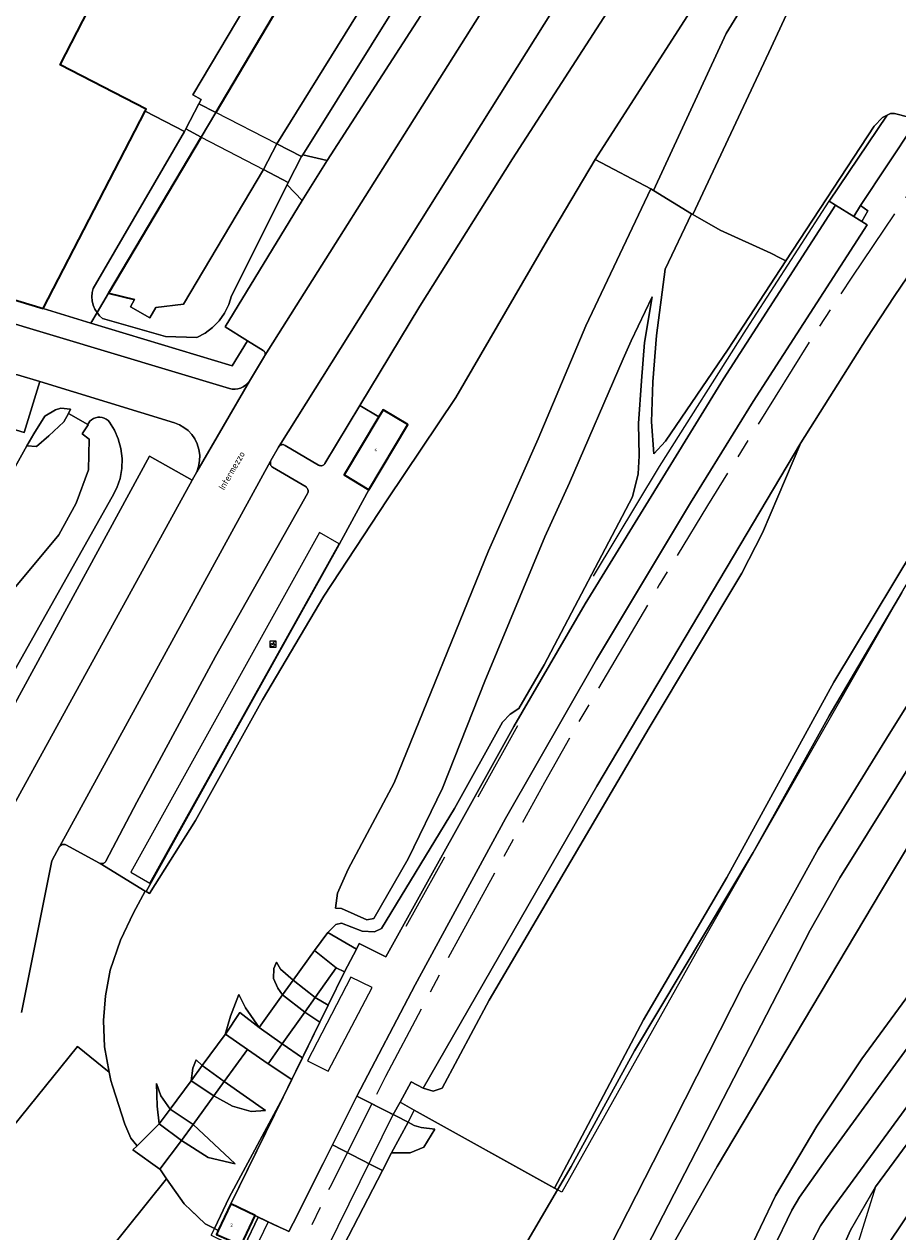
# Model space of a CAD drawing. Header units: metres. Extents: x 110065 to 112666, y 425872 to 427362.
# Tile 18 of 104: x 110553 to 110644, y 426918 to 427043. Entities that reach past the tile are written whole.
import ezdxf

# ---------------------------------------------------------------- set-up
doc = ezdxf.new("R2010")
doc.units = ezdxf.units.M
doc.linetypes.add('AM-AS', pattern=[16, 10, -2, 2, -2])
for name, color, linetype, lineweight in [('B-WE-AM-AS_SPOOR-G', 10, 'AM-AS', 18), ('B-WE-GK-BESCHOEIING-G', 130, 'GK-BESCHOEIING', 35), ('B-WE-GR-BEPLANTING_CULTUUR_BOSPLANTSOEN-GV', 90, 'GR-PLANTSOEN', 18), ('B-WE-GR-BEPLANTING_CULTUUR_VASTE PLANTENVAK-GV', 90, 'Continuous', 18), ('B-WE-GR-GRAS-GV', 60, 'Continuous', 13), ('B-WE-GR-GROENVOORZIENING-GV', 80, 'Continuous', 18), ('B-WE-IE-TERREINAFSCHEIDING_KUNSTMATIG_HEKWERK-G', 20, 'IE-TERREINAFSCHEIDING-KUNSTMATIG', 18), ('B-WE-IE-TERREINAFSCHEIDING_KUNSTMATIG_MUUR-G', 90, 'IE-TERREINAFSCHEIDING-KUNSTMATIG-DICHT', 18), ('B-WE-IE-TERREINAFSCHEIDING_KUNSTMATIG_MUUR-GV', 90, 'IE-TERREINAFSCHEIDING-KUNSTMATIG-DICHT', 18), ('B-WE-KW-CONSTRUCTIELIJN-GV', 7, 'Continuous', 18), ('B-WE-KW-KUNSTWERK-GV', 170, 'Continuous', 18), ('B-WE-KW-KUNSTWERK_GELUIDSWERING-G', 170, 'Continuous', 18), ('B-WE-OG-BEBOUWING-GV', 7, 'Continuous', 35), ('B-WE-OG-BEBOUWING-T18', 10, 'Continuous', 18), ('B-WE-OG-BEBOUWING_FIETSENSTALLING-S', 7, 'Continuous', 25), ('B-WE-OG-BEBOUWING_OVERIG-GV', 7, 'Continuous', 18), ('B-WE-OG-BEBOUWING_STRAATNAAM-T35', 50, 'Continuous', 35), ('B-WE-OG-TERREIN_ERF-GV', 7, 'Continuous', 18), ('B-WE-OG-WATER-GV', 130, 'Continuous', 18), ('B-WE-VH-ONVERHARD-GV', 252, 'Continuous', 18), ('B-WE-VH-VERHARDING_ASFALT-GV', 252, 'Continuous', 18), ('B-WE-VH-VERHARDING_BETONSTRAATSTEEN-GV', 252, 'Continuous', 18), ('B-WE-VH-VERHARDING_GESLOTEN-GV', 7, 'Continuous', 18), ('B-WE-VH-VERHARDING_HALFVERHARDING-GV', 252, 'Continuous', 18), ('B-WE-VH-VERHARDING_OPEN-GV', 252, 'Continuous', 18), ('B-WE-VH-VERHARDING_STRAATBAKSTEEN-GV', 252, 'Continuous', 18), ('B-WE-VH-VERHARDING_TEGEL-GV', 252, 'Continuous', 18)]:
    doc.layers.add(name, color=color, linetype=linetype, lineweight=lineweight)
doc.styles.add('NLCS-ISO-M200-T18', font='NLCS-ISO.ttf')
doc.styles.add('NLCS-ISO-M200-T35', font='NLCS-ISO.ttf')
doc.linetypes.add('GK-BESCHOEIING', pattern='A,30,-5,[1,NLCS.SHX,S=1,R=0,X=0,Y=0],-5', length=40)
doc.linetypes.add('GR-PLANTSOEN', pattern='A,0,[179,NLCS.SHX,S=2,R=0,X=0,Y=0],-4', length=4)
doc.linetypes.add('IE-TERREINAFSCHEIDING-KUNSTMATIG', pattern='A,4,[82,NLCS.SHX,S=0.75,R=90,X=0,Y=0],4,-2', length=10)
doc.linetypes.add('IE-TERREINAFSCHEIDING-KUNSTMATIG-DICHT', pattern='A,8,-1,[82,NLCS.SHX,S=0.75,R=90,X=0,Y=0],-1', length=10)

# ---------------------------------------------------------------- blocks, each defined once
blk = doc.blocks.new('BGT-FIETSENKLUIS-SO')
at = {"color": 0, "linetype": 'ByBlock', "lineweight": 18}
blk.add_lwpolyline([(1.7, 1.55), (-1.7, 1.55), (-1.7, -1.55), (1.7, -1.55)], close=True, dxfattribs=at)
for points in [[(-0.3, -0.45), (0.6, 1.35), (1.5, 1.35)], [(1.05, -0.45), (0.21, 0.58)], [(1.05, -0.45), (1.5, -0.45)]]:
    blk.add_lwpolyline(points, dxfattribs=at)
blk.add_circle((-0.3, -0.45), 0.9, dxfattribs=at)

msp = doc.modelspace()

# ---------------------------------------------------------------- linework, layer by layer
at = {"layer": 'B-WE-AM-AS_SPOOR-G', "flags": 128}
for points in [[(110652.267, 427036.526), (110650.226, 427033.651), (110638.778, 427016.766), (110635.038, 427011.087), (110623.809, 426993.094), (110618.821, 426984.87), (110610.064, 426969.963), (110606.913, 426964.392), (110598.12, 426948.421), (110590.419, 426933.893), (110589.007, 426931.08)], [(110589.007, 426931.08), (110584.653, 426922.402), (110575.974, 426904.351), (110571.072, 426893.615), (110564.948, 426879.72), (110560.007, 426868.087), (110559.898, 426867.816)]]:
    msp.add_lwpolyline(points, dxfattribs=at)
at = {"layer": 'B-WE-GK-BESCHOEIING-G', "flags": 128}
for points in [[(110575.967, 427079.924), (110584.515, 427053.559), (110572.814, 427033.828)], [(110571.304, 427031.282), (110561.708, 427015.102), (110564.398, 427014.447)]]:
    msp.add_lwpolyline(points, dxfattribs=at)
at = {"layer": 'B-WE-GR-BEPLANTING_CULTUUR_BOSPLANTSOEN-GV', "flags": 128}
msp.add_lwpolyline([(110711.21, 427000.76), (110709.845, 427001.712), (110697.441, 426984.605), (110696.368, 426983.38), (110695.131, 426982.321), (110693.755, 426981.448), (110692.27, 426980.781), (110690.704, 426980.332), (110689.771, 426980.356), (110687.975, 426980.206), (110686.218, 426979.802), (110684.537, 426979.152), (110682.965, 426978.268), (110681.536, 426977.17), (110641.237, 426922.453), (110638.639, 426917.98), (110636.557, 426913.244), (110635.019, 426908.304), (110634.044, 426903.224), (110633.644, 426898.066), (110633.912, 426892.482), (110634.899, 426886.98), (110636.588, 426881.651), (110638.95, 426876.585), (110641.946, 426871.866), (110643.812, 426869.309), (110643.902, 426869.382), (110645.514, 426870.966), (110642.55, 426875.212), (110640.199, 426880.471), (110638.04, 426888.142), (110637.216, 426896.329), (110637.048, 426898.083), (110636.788, 426904.384), (110638.048, 426908.513), (110638.776, 426910.891), (110639.632, 426912.15), (110641.427, 426914.823), (110645.249, 426920.532), (110646.783, 426922.808), (110650.067, 426926.126), (110650.941, 426926.995), (110651.275, 426927.315), (110653.67, 426929.545), (110656.582, 426932.269), (110658.262, 426933.872), (110660.283, 426936.12), (110662.176, 426938.234), (110664.72, 426941.111), (110669.549, 426946.6), (110672.949, 426950.509), (110680.849, 426959.67), (110685.217, 426964.741), (110693.737, 426974.202), (110699.695, 426980.811), (110700.322, 426981.511), (110702.409, 426983.859), (110709.757, 426992.202), (110714.767, 426997.906), (110713.762, 426998.727), (110711.21, 427000.76), (110711.21, 427000.76)], close=True, dxfattribs=at)
at = {"layer": 'B-WE-GR-BEPLANTING_CULTUUR_VASTE PLANTENVAK-GV', "flags": 128}
msp.add_lwpolyline([(110554.571, 427005.943), (110552.262, 427006.649), (110551.894, 427006.617), (110551.692, 427006.31), (110550.317, 427001.453), (110552.952, 427000.653), (110554.571, 427005.943), (110554.571, 427005.943)], close=True, dxfattribs=at)
at = {"layer": 'B-WE-GR-GRAS-GV', "flags": 128}
for points in [[(110603.814, 427068.868), (110576.777, 427081.779), (110575.792, 427080.999), (110575.829, 427080.775), (110600.265, 427069.059), (110600.976, 427067.935), (110600.238, 427064.527), (110579.165, 427030.568), (110581.73, 427029.252), (110581.857, 427029.455), (110603.058, 427063.42), (110603.814, 427068.868), (110603.814, 427068.868)], [(110618.222, 427025.742), (110625.757, 427042.004), (110629.919, 427048.804), (110632.188, 427057.992), (110630.206, 427056.292), (110625.246, 427049.432), (110623.852, 427047.167), (110612.176, 427028.952), (110617.93, 427025.922), (110618.222, 427025.742), (110618.222, 427025.742)], [(110649.207, 427038.596), (110648.96, 427038.763), (110646.875, 427035.612), (110645.805, 427033.994), (110645.335, 427033.094), (110645.307, 427033.106), (110644.682, 427033.36), (110643.202, 427033.709), (110642.812, 427033.733), (110642.456, 427033.557), (110636.44, 427024.635), (110637.084, 427024.234), (110638.978, 427023.055), (110639.672, 427024.191), (110645.27, 427032.634), (110645.528, 427033.016), (110645.871, 427033.525), (110646.06, 427033.805), (110647.274, 427035.604), (110648.111, 427036.844), (110649.267, 427038.556), (110649.207, 427038.596), (110649.207, 427038.596)], [(110617.93, 427025.922), (110611.198, 427011.722), (110606.241, 426999.99), (110601.093, 426988.379), (110591.319, 426964.359), (110586.546, 426955.398), (110585.459, 426952.921), (110585.235, 426951.336), (110585.846, 426951.3), (110588.493, 426950.137), (110589.202, 426950.271), (110592.761, 426956.457), (110596.344, 426963.78), (110600.718, 426974.889), (110606.959, 426989.831), (110609.507, 426995.426), (110615.087, 427008.279), (110615.902, 427010.157), (110618.081, 427014.732), (110617.299, 427009.982), (110616.957, 427006.016), (110616.675, 427001.587), (110616.719, 426998.234), (110616.631, 426996.356), (110616.055, 426994.003), (110606.866, 426976.584), (110604.235, 426972.052), (110603.369, 426971.468), (110602.575, 426970.616), (110597.583, 426961.667), (110590.021, 426949.234), (110589.28, 426948.905), (110588.014, 426948.979), (110585.849, 426949.785), (110585.273, 426949.666), (110584.444, 426948.814), (110587.41, 426947.108), (110587.685, 426947.683), (110590.473, 426946.315), (110603.719, 426970.175), (110611.121, 426982.88), (110625.475, 427006.216), (110637.084, 427024.234), (110636.44, 427024.635), (110642.456, 427033.557), (110641.953, 427033.309), (110641.105, 427032.393), (110631.952, 427018.453), (110625.945, 427009.305), (110619.473, 426999.764), (110618.257, 426998.434), (110618.013, 427001.755), (110618.147, 427005.908), (110618.538, 427010.703), (110619.437, 427017.58), (110622.169, 427023.317), (110618.222, 427025.742), (110617.93, 427025.922), (110617.93, 427025.922)], [(110612.176, 427028.952), (110607.209, 427020.628), (110597.71, 427004.279), (110590.584, 426993.66), (110584.022, 426983.708), (110577.676, 426972.955), (110570.724, 426960.442), (110565.965, 426952.859), (110565.608, 426953.065), (110565.505, 426953.124), (110564.3, 426950.873), (110562.929, 426948.041), (110561.871, 426944.928), (110561.386, 426942.262), (110561.17, 426939.691), (110561.295, 426936.968), (110561.769, 426934.347), (110561.924, 426933.493), (110562.098, 426932.941), (110563.388, 426928.962), (110564.004, 426927.524), (110564.62, 426926.748), (110564.654, 426926.706), (110566.968, 426928.991), (110566.742, 426930.839), (110566.681, 426933.164), (110567.111, 426931.913), (110568.079, 426930.498), (110570.258, 426933.453), (110570.445, 426934.762), (110570.803, 426935.639), (110571.424, 426935.033), (110573.795, 426938.248), (110574.344, 426940.143), (110575.199, 426942.392), (110575.906, 426941.015), (110577.32, 426938.983), (110579.744, 426942.351), (110579.249, 426943.055), (110578.801, 426944.05), (110578.834, 426945.096), (110579.136, 426945.765), (110579.546, 426945.03), (110580.852, 426943.892), (110583.066, 426946.968), (110584.444, 426948.814), (110585.273, 426949.666), (110585.849, 426949.785), (110588.014, 426948.979), (110589.28, 426948.905), (110590.021, 426949.234), (110597.583, 426961.667), (110602.575, 426970.616), (110603.369, 426971.468), (110604.235, 426972.052), (110606.866, 426976.584), (110616.055, 426994.003), (110616.631, 426996.356), (110616.719, 426998.234), (110616.675, 427001.587), (110616.957, 427006.016), (110617.299, 427009.982), (110618.081, 427014.732), (110615.902, 427010.157), (110615.087, 427008.279), (110609.507, 426995.426), (110606.959, 426989.831), (110600.718, 426974.889), (110596.344, 426963.78), (110592.761, 426956.457), (110589.202, 426950.271), (110588.493, 426950.137), (110585.846, 426951.3), (110585.235, 426951.336), (110585.459, 426952.921), (110586.546, 426955.398), (110591.319, 426964.359), (110601.093, 426988.379), (110606.241, 426999.99), (110611.198, 427011.722), (110617.93, 427025.922), (110612.176, 427028.952), (110612.176, 427028.952)], [(110580.345, 427026.566), (110577.769, 427027.91), (110569.483, 427013.948), (110566.605, 427013.618), (110565.988, 427012.532), (110563.963, 427013.671), (110564.398, 427014.447), (110561.708, 427015.102), (110560.508, 427013.079), (110560.771, 427012.751), (110561.077, 427012.464), (110567.594, 427010.593), (110570.848, 427010.51), (110571.712, 427010.96), (110572.494, 427011.541), (110573.174, 427012.238), (110573.736, 427013.034), (110574.166, 427013.908), (110574.452, 427014.839), (110580.231, 427026.338), (110580.345, 427026.566), (110580.345, 427026.566)], [(110581.778, 427024.701), (110580.231, 427026.338), (110574.452, 427014.839), (110574.166, 427013.908), (110573.736, 427013.034), (110573.174, 427012.238), (110572.494, 427011.541), (110571.712, 427010.96), (110570.848, 427010.51), (110567.594, 427010.593), (110561.077, 427012.464), (110560.771, 427012.751), (110560.508, 427013.079), (110559.871, 427012.004), (110574.534, 427007.562), (110576.112, 427010.156), (110573.785, 427011.594), (110581.778, 427024.701), (110581.778, 427024.701)], [(110622.169, 427023.317), (110619.437, 427017.58), (110618.538, 427010.703), (110618.147, 427005.908), (110618.013, 427001.755), (110618.257, 426998.434), (110619.473, 426999.764), (110625.945, 427009.305), (110631.952, 427018.453), (110631.398, 427018.732), (110630.388, 427019.242), (110625.134, 427021.631), (110622.29, 427023.248), (110622.169, 427023.317), (110622.169, 427023.317)], [(110607.949, 426922.329), (110608.251, 426922.161), (110609.667, 426924.585), (110616.238, 426936.573), (110628.545, 426957.115), (110636.45, 426971.303), (110643.97, 426984.074), (110646.883, 426989.021), (110653.14, 427000.873), (110653.58, 427002.678), (110654.323, 427005.731), (110656.485, 427010.116), (110661.63, 427017.058), (110661.293, 427017.417), (110658.742, 427014.504), (110656.005, 427011.077), (110654.179, 427006.086), (110647.327, 426992.062), (110636.924, 426974.793), (110625.831, 426954.518), (110617.169, 426939.766), (110607.949, 426922.329), (110607.949, 426922.329)], [(110553.22, 426999.266), (110554.243, 426999.193), (110555.493, 427000.305), (110557.074, 427001.756), (110557.552, 427002.615), (110557.771, 427003.08), (110556.77, 427003.167), (110556.2, 427003.012), (110555.1, 427002.358), (110553.969, 427000.524), (110553.22, 426999.266), (110553.22, 426999.266)], [(110633.502, 426999.571), (110612.33, 426964.007), (110594.316, 426932.704), (110595.358, 426932.387), (110596.295, 426932.682), (110601.188, 426941.812), (110617.756, 426970.032), (110627.391, 426986.089), (110629.518, 426990.256), (110633.502, 426999.571), (110633.502, 426999.571)], [(110580.852, 426943.892), (110579.546, 426945.03), (110579.136, 426945.765), (110578.834, 426945.096), (110578.801, 426944.05), (110579.249, 426943.055), (110579.744, 426942.351), (110580.852, 426943.892), (110580.852, 426943.892)], [(110584.477, 426941.292), (110586.169, 426944.744), (110585.304, 426945.173), (110583.131, 426942.103), (110584.477, 426941.292), (110584.477, 426941.292)], [(110573.795, 426938.248), (110573.828, 426938.297), (110575.33, 426940.523), (110577.32, 426938.983), (110575.906, 426941.015), (110575.199, 426942.392), (110574.344, 426940.143), (110573.795, 426938.248), (110573.795, 426938.248)], [(110584.477, 426941.292), (110583.131, 426942.103), (110582.045, 426940.568), (110583.616, 426939.535), (110584.477, 426941.292), (110584.477, 426941.292)], [(110583.616, 426939.535), (110582.045, 426940.568), (110579.725, 426937.291), (110581.805, 426935.84), (110583.616, 426939.535), (110583.616, 426939.535)], [(110572.703, 426918.129), (110574.197, 426921.343), (110579.813, 426931.776), (110580.695, 426933.575), (110578.251, 426935.208), (110576.104, 426936.691), (110573.7, 426933.385), (110577.991, 426930.374), (110576.497, 426930.286), (110574.559, 426930.838), (110572.614, 426931.89), (110570.463, 426928.932), (110574.833, 426924.852), (110572.048, 426925.519), (110569.26, 426927.281), (110567.013, 426924.304), (110567.073, 426924.22), (110567.72, 426923.303), (110569.561, 426920.695), (110571.718, 426918.641), (110572.68, 426918.141), (110572.703, 426918.129), (110572.703, 426918.129)], [(110578.251, 426935.208), (110580.695, 426933.575), (110581.805, 426935.84), (110579.725, 426937.291), (110578.251, 426935.208), (110578.251, 426935.208)], [(110571.424, 426935.033), (110570.803, 426935.639), (110570.445, 426934.762), (110570.258, 426933.453), (110571.424, 426935.033), (110571.424, 426935.033)], [(110566.968, 426928.991), (110568.079, 426930.498), (110567.111, 426931.913), (110566.681, 426933.164), (110566.742, 426930.839), (110566.968, 426928.991), (110566.968, 426928.991)], [(110572.614, 426931.89), (110574.559, 426930.838), (110576.497, 426930.286), (110577.991, 426930.374), (110573.7, 426933.385), (110572.614, 426931.89), (110572.614, 426931.89)], [(110569.26, 426927.281), (110572.048, 426925.519), (110574.833, 426924.852), (110570.463, 426928.932), (110569.26, 426927.281), (110569.26, 426927.281)], [(110591.047, 426925.983), (110592.971, 426925.987), (110594.408, 426926.582), (110595.546, 426928.442), (110594.116, 426928.622), (110593.402, 426928.826), (110592.774, 426929.176), (110591.047, 426925.983), (110591.047, 426925.983)]]:
    msp.add_lwpolyline(points, close=True, dxfattribs=at)
for points in [[(110603.058, 427063.42), (110581.857, 427029.455), (110584.387, 427028.864), (110610.157, 427068.804)], [(110645.942, 427052.447), (110638.683, 427056.935), (110633.37, 427046.933), (110630.19, 427040.059), (110622.29, 427023.248), (110625.134, 427021.631), (110630.388, 427019.242), (110631.398, 427018.732), (110631.952, 427018.453), (110641.105, 427032.393), (110641.953, 427033.309), (110642.456, 427033.557), (110642.812, 427033.733), (110643.202, 427033.709), (110644.682, 427033.36)], [(110615.982, 427048.202), (110603.605, 427029.021), (110593.992, 427013.763), (110587.76, 427003.472), (110589.737, 427002.275), (110590.169, 427003.001), (110592.729, 427001.475), (110588.71, 426994.729), (110585.404, 426988.679), (110573.785, 426967.831), (110565.608, 426953.065), (110565.965, 426952.859), (110570.724, 426960.442), (110577.676, 426972.955), (110584.022, 426983.708), (110590.584, 426993.66), (110597.71, 427004.279), (110607.209, 427020.628), (110612.176, 427028.952), (110623.852, 427047.167)], [(110650.156, 427025.042), (110643.185, 427014.761), (110640.341, 427010.431), (110633.502, 426999.571), (110629.518, 426990.256), (110627.391, 426986.089), (110617.756, 426970.032), (110601.188, 426941.812), (110596.295, 426932.682), (110595.358, 426932.387), (110594.316, 426932.704), (110593.083, 426933.356), (110593.083, 426933.356), (110593.083, 426933.356), (110591.93, 426931.24), (110593.403, 426930.42), (110607.949, 426922.329), (110617.169, 426939.766), (110625.831, 426954.518), (110636.924, 426974.793), (110647.327, 426992.062)], [(110536.385, 426948.43), (110562.069, 426993.991), (110562.552, 426994.913), (110562.891, 426995.898), (110563.079, 426996.922), (110563.112, 426997.962), (110562.989, 426998.996), (110562.712, 427000), (110562.322, 427000.888), (110561.811, 427001.713), (110561.653, 427001.884), (110561.468, 427002.026), (110561.261, 427002.135), (110561.039, 427002.207), (110560.808, 427002.24), (110560.575, 427002.233), (110560.346, 427002.187), (110560.129, 427002.103), (110559.929, 427001.983), (110559.752, 427001.831), (110559.557, 427001.485), (110559.557, 427001.485), (110559.557, 427001.485), (110559.598, 427001.462), (110558.969, 427000.512), (110559.7, 426999.975), (110559.629, 426996.8), (110558.329, 426993.319), (110556.549, 426990.044), (110551.757, 426984.275)], [(110611.131, 426911.211), (110619.074, 426926.78), (110627.542, 426943.483), (110635.309, 426957.462), (110642.661, 426969.401), (110657.518, 426993.138)], [(110661.011, 426992.072), (110637.548, 426954.495), (110634.47, 426949.086), (110614.155, 426909.687)], [(110643.97, 426984.074), (110636.45, 426971.303), (110628.545, 426957.115), (110616.238, 426936.573), (110609.667, 426924.585), (110608.251, 426922.161), (110604.944, 426916.496)], [(110636.557, 426913.244), (110638.639, 426917.98), (110641.237, 426922.453), (110681.536, 426977.17)], [(110677.091, 426975.26), (110636.855, 426920.313), (110636.501, 426919.851), (110635.549, 426918.428), (110634.742, 426916.918)], [(110618.383, 426913.261), (110624.815, 426924.581), (110641.847, 426953.182), (110648.219, 426963.785)], [(110656.277, 426958.149), (110639.827, 426935.749), (110635.146, 426928.758), (110630.859, 426921.519), (110627.742, 426915.04)], [(110630.59, 426915.957), (110632.557, 426920.034), (110633.367, 426921.376), (110636.254, 426925.513), (110658.748, 426956.326)], [(110604.944, 426916.496), (110608.251, 426922.161), (110607.949, 426922.329), (110593.403, 426930.42), (110592.774, 426929.176), (110593.402, 426928.826), (110594.116, 426928.622), (110595.546, 426928.442), (110594.408, 426926.582), (110592.971, 426925.987), (110591.047, 426925.983), (110590.112, 426924.172), (110590.112, 426924.172), (110590.112, 426924.172), (110585.067, 426914.406)], [(110645.249, 426920.532), (110641.427, 426914.823), (110639.632, 426912.15), (110638.776, 426910.891), (110638.048, 426908.513), (110636.788, 426904.384), (110638.864, 426903.474), (110639.885, 426907.467), (110641.215, 426910.568), (110643.126, 426913.735), (110644.309, 426915.91)]]:
    msp.add_lwpolyline(points, dxfattribs=at)
at = {"layer": 'B-WE-GR-GROENVOORZIENING-GV', "flags": 128}
for points in [[(110571.076, 427034.72), (110572.814, 427033.828), (110584.515, 427053.559), (110575.967, 427079.924), (110575.829, 427080.775), (110575.792, 427080.999), (110574.571, 427084.506), (110571.273, 427085.869), (110571.183, 427085.906), (110581.325, 427053.964), (110570.449, 427035.66), (110571.293, 427035.17), (110571.076, 427034.72), (110571.076, 427034.72)], [(110571.304, 427031.282), (110569.704, 427032.117), (110569.587, 427031.865), (110560.098, 427015.591), (110560.008, 427015.162), (110559.982, 427014.725), (110560.02, 427014.289), (110560.122, 427013.863), (110560.286, 427013.457), (110560.508, 427013.079), (110561.708, 427015.102), (110571.304, 427031.282), (110571.304, 427031.282)]]:
    msp.add_lwpolyline(points, close=True, dxfattribs=at)
for points in [[(110546.41, 426962.388), (110565.963, 426998.201), (110570.359, 426995.716), (110570.849, 426996.577), (110571.042, 426997.137), (110571.145, 426997.721), (110571.155, 426998.314), (110571.072, 426998.901), (110570.898, 426999.468), (110570.637, 427000), (110570.324, 427000.45), (110569.95, 427000.849), (110569.521, 427001.19), (110569.047, 427001.465), (110568.539, 427001.669), (110554.571, 427005.943), (110552.952, 427000.653), (110550.317, 427001.453)], [(110536.267, 426968.824), (110553.22, 426999.266), (110553.969, 427000.524), (110555.1, 427002.358), (110556.2, 427003.012), (110556.77, 427003.167), (110557.771, 427003.08), (110557.552, 427002.615), (110559.557, 427001.485), (110559.557, 427001.485), (110559.557, 427001.485), (110559.752, 427001.831), (110559.929, 427001.983), (110560.129, 427002.103), (110560.346, 427002.187), (110560.575, 427002.233), (110560.808, 427002.24), (110561.039, 427002.207), (110561.261, 427002.135), (110561.468, 427002.026), (110561.653, 427001.884), (110561.811, 427001.713), (110562.322, 427000.888), (110562.712, 427000), (110562.989, 426998.996), (110563.112, 426997.962), (110563.079, 426996.922), (110562.891, 426995.898), (110562.552, 426994.913), (110562.069, 426993.991), (110536.385, 426948.43)]]:
    msp.add_lwpolyline(points, dxfattribs=at)
at = {"layer": 'B-WE-IE-TERREINAFSCHEIDING_KUNSTMATIG_HEKWERK-G', "flags": 128}
for points in [[(110636.44, 427024.635), (110642.456, 427033.557)], [(110652.467, 427032.571), (110665.517, 427022.242), (110662.503, 427016.499), (110623.372, 426948.036), (110608.707, 426921.907), (110593.403, 426930.42)], [(110604.117, 426970.239), (110599.984, 426962.861)], [(110596.553, 426956.645), (110592.541, 426949.457)], [(110593.403, 426930.42), (110591.93, 426931.24)]]:
    msp.add_lwpolyline(points, dxfattribs=at)
at = {"layer": 'B-WE-IE-TERREINAFSCHEIDING_KUNSTMATIG_MUUR-G', "flags": 128}
for points in [[(110611.995, 426985.748), (110618.834, 426997.127), (110627.86, 427011.378), (110636.44, 427024.635)], [(110564.654, 426926.706), (110564.004, 426927.524), (110563.388, 426928.962), (110562.098, 426932.941), (110561.924, 426933.493), (110561.295, 426936.968), (110561.17, 426939.691), (110561.386, 426942.262), (110561.871, 426944.928), (110562.929, 426948.041), (110564.3, 426950.873), (110565.505, 426953.124), (110565.67, 426953.029), (110565.965, 426952.859)], [(110574.38, 426920.69), (110586.169, 426944.744)], [(110591.93, 426931.24), (110593.083, 426933.356)], [(110593.403, 426930.42), (110592.774, 426929.176), (110591.23, 426929.956), (110591.93, 426931.24)], [(110570.158, 426920.126), (110571.718, 426918.641)], [(110578.262, 426918.84), (110576.922, 426919.478)]]:
    msp.add_lwpolyline(points, dxfattribs=at)
at = {"layer": 'B-WE-IE-TERREINAFSCHEIDING_KUNSTMATIG_MUUR-GV', "flags": 128}
msp.add_lwpolyline([(110577.221, 426919.335), (110576.922, 426919.478), (110575.465, 426916.421), (110572.881, 426917.536), (110573.072, 426917.938), (110572.703, 426918.129), (110572.68, 426918.141), (110572.342, 426917.443), (110575.588, 426915.866), (110575.814, 426916.347), (110577.221, 426919.335), (110577.221, 426919.335)], close=True, dxfattribs=at)
at = {"layer": 'B-WE-KW-CONSTRUCTIELIJN-GV', "flags": 128}
msp.add_lwpolyline([(110574.38, 426920.69), (110576.922, 426919.478), (110577.221, 426919.335), (110578.751, 426918.607), (110580.111, 426917.96), (110580.409, 426917.818), (110581.283, 426919.56), (110584.918, 426926.802), (110587.458, 426931.863), (110593.5, 426943.389), (110602.853, 426960.628), (110612.29, 426977.129), (110622.057, 426993.359), (110628.565, 427003.865), (110640.393, 427022.173), (110639.821, 427022.529), (110638.978, 427023.055), (110637.084, 427024.234), (110625.475, 427006.216), (110611.121, 426982.88), (110603.719, 426970.175), (110590.473, 426946.315), (110587.685, 426947.683), (110587.41, 426947.108), (110586.169, 426944.744), (110584.477, 426941.292), (110583.616, 426939.535), (110581.805, 426935.84), (110580.695, 426933.575), (110579.813, 426931.776), (110574.38, 426920.69), (110574.38, 426920.69)], close=True, dxfattribs=at)
at = {"layer": 'B-WE-KW-KUNSTWERK-GV', "flags": 128}
for points in [[(110577.769, 427027.91), (110580.345, 427026.566), (110581.73, 427029.252), (110579.165, 427030.568), (110572.814, 427033.828), (110571.076, 427034.72), (110569.704, 427032.117), (110571.304, 427031.282), (110577.769, 427027.91), (110577.769, 427027.91)], [(110587.458, 426931.863), (110580.409, 426917.818), (110578.262, 426918.84), (110576.306, 426914.842), (110571.809, 426904.538), (110566.106, 426892.588), (110561.665, 426882.004), (110556.443, 426869.224), (110562.109, 426866.915), (110566.336, 426876.784), (110574.909, 426895.996), (110583.224, 426913.772), (110591.23, 426929.956), (110587.458, 426931.863), (110587.458, 426931.863)], [(110587.458, 426931.863), (110584.918, 426926.802), (110588.955, 426924.758), (110590.112, 426924.172), (110591.047, 426925.983), (110592.774, 426929.176), (110591.51, 426929.815), (110591.23, 426929.956), (110590.978, 426930.083), (110590.735, 426930.206), (110587.458, 426931.863), (110587.458, 426931.863)]]:
    msp.add_lwpolyline(points, close=True, dxfattribs=at)
at = {"layer": 'B-WE-KW-KUNSTWERK_GELUIDSWERING-G', "flags": 128}
msp.add_lwpolyline([(110706.851, 426997.583), (110697.441, 426984.605), (110690.704, 426980.332), (110681.536, 426977.17), (110641.237, 426922.453), (110633.644, 426898.066), (110641.946, 426871.866)], dxfattribs=at)
at = {"layer": 'B-WE-OG-BEBOUWING-GV', "flags": 128}
msp.add_lwpolyline([(110543.682, 427057.704), (110527.154, 427025.76), (110525.421, 427022.411), (110554.931, 427013.501), (110565.497, 427033.976), (110565.598, 427034.166), (110556.676, 427038.771), (110565.482, 427055.833)], dxfattribs=at)
for points in [[(110592.729, 427001.475), (110590.169, 427003.001), (110589.737, 427002.275), (110586.15, 426996.255), (110588.71, 426994.729), (110592.729, 427001.475), (110592.729, 427001.475)], [(110576.922, 426919.478), (110574.38, 426920.69), (110573.072, 426917.938), (110572.881, 426917.536), (110575.465, 426916.421), (110576.922, 426919.478), (110576.922, 426919.478)]]:
    msp.add_lwpolyline(points, close=True, dxfattribs=at)
at = {"layer": 'B-WE-OG-BEBOUWING_OVERIG-GV', "flags": 128}
for points in [[(110564.014, 426955.075), (110565.977, 426953.947), (110585.602, 426989.127), (110583.589, 426990.274), (110564.014, 426955.075), (110564.014, 426955.075)], [(110582.323, 426935.531), (110584.471, 426934.442), (110589.03, 426943.11), (110586.815, 426944.181), (110582.323, 426935.531), (110582.323, 426935.531)]]:
    msp.add_lwpolyline(points, close=True, dxfattribs=at)
at = {"layer": 'B-WE-OG-TERREIN_ERF-GV', "flags": 128}
msp.add_lwpolyline([(110565.482, 427055.833), (110556.676, 427038.771), (110565.598, 427034.166), (110565.497, 427033.976), (110569.587, 427031.865), (110569.704, 427032.117), (110571.076, 427034.72), (110571.293, 427035.17), (110570.449, 427035.66), (110581.325, 427053.964)], dxfattribs=at)
at = {"layer": 'B-WE-OG-WATER-GV', "flags": 128}
msp.add_lwpolyline([(110600.265, 427069.059), (110575.829, 427080.775), (110575.967, 427079.924), (110584.515, 427053.559), (110572.814, 427033.828), (110571.304, 427031.282), (110561.708, 427015.102), (110564.398, 427014.447), (110563.963, 427013.671), (110565.988, 427012.532), (110566.605, 427013.618), (110569.483, 427013.948), (110577.769, 427027.91), (110579.165, 427030.568), (110600.238, 427064.527), (110600.976, 427067.935), (110600.265, 427069.059), (110600.265, 427069.059)], close=True, dxfattribs=at)
msp.add_lwpolyline([(110551.757, 426984.275), (110556.549, 426990.044), (110558.329, 426993.319), (110559.629, 426996.8), (110559.7, 426999.975), (110558.969, 427000.512), (110559.598, 427001.462), (110559.557, 427001.485), (110557.552, 427002.615), (110557.074, 427001.756), (110555.493, 427000.305), (110554.243, 426999.193), (110553.22, 426999.266), (110536.267, 426968.824)], dxfattribs=at)
at = {"layer": 'B-WE-VH-ONVERHARD-GV', "flags": 128}
for points in [[(110638.683, 427056.935), (110632.188, 427057.992), (110629.919, 427048.804), (110625.757, 427042.004), (110618.222, 427025.742), (110622.169, 427023.317), (110622.29, 427023.248), (110630.19, 427040.059), (110633.37, 427046.933), (110638.683, 427056.935), (110638.683, 427056.935)], [(110572.814, 427033.828), (110571.076, 427034.72), (110569.704, 427032.117), (110571.304, 427031.282), (110572.814, 427033.828), (110572.814, 427033.828)], [(110581.73, 427029.252), (110579.165, 427030.568), (110577.769, 427027.91), (110580.345, 427026.566), (110581.73, 427029.252), (110581.73, 427029.252)]]:
    msp.add_lwpolyline(points, close=True, dxfattribs=at)
at = {"layer": 'B-WE-VH-VERHARDING_ASFALT-GV', "flags": 128}
for points in [[(110648.219, 426963.785), (110641.847, 426953.182), (110624.815, 426924.581), (110618.383, 426913.261)], [(110627.742, 426915.04), (110630.859, 426921.519), (110635.146, 426928.758), (110639.827, 426935.749), (110656.277, 426958.149)]]:
    msp.add_lwpolyline(points, dxfattribs=at)
at = {"layer": 'B-WE-VH-VERHARDING_BETONSTRAATSTEEN-GV', "flags": 128}
for points in [[(110614.196, 427066.178), (110610.157, 427068.804), (110584.387, 427028.864), (110581.778, 427024.701), (110573.785, 427011.594), (110576.112, 427010.156), (110577.731, 427009.173), (110577.787, 427009.133), (110577.835, 427009.085), (110577.876, 427009.03), (110577.907, 427008.97), (110577.929, 427008.905), (110577.94, 427008.838), (110577.94, 427008.769), (110577.93, 427008.702), (110577.909, 427008.637), (110614.196, 427066.178), (110614.196, 427066.178)], [(110570.359, 426995.716), (110565.963, 426998.201), (110546.41, 426962.388), (110550.78, 426960.074), (110570.359, 426995.716), (110570.359, 426995.716)], [(110578.483, 426997.364), (110578.488, 426997.678), (110556.656, 426957.793), (110556.833, 426957.913), (110556.905, 426957.94), (110556.98, 426957.956), (110557.057, 426957.961), (110557.134, 426957.955), (110557.208, 426957.937), (110557.28, 426957.909), (110560.771, 426956.029), (110560.836, 426955.994), (110560.908, 426955.975), (110560.983, 426955.968), (110561.058, 426955.973), (110561.131, 426955.989), (110561.2, 426956.016), (110561.265, 426956.054), (110561.322, 426956.1), (110561.371, 426956.154), (110561.412, 426956.215), (110564.639, 426962.333), (110572.801, 426977.451), (110582.328, 426994.333), (110582.365, 426994.41), (110582.389, 426994.491), (110582.399, 426994.576), (110582.395, 426994.661), (110582.377, 426994.744), (110582.346, 426994.823), (110582.302, 426994.896), (110582.246, 426994.96), (110582.181, 426995.015), (110578.701, 426997.059), (110578.641, 426997.106), (110578.588, 426997.161), (110578.543, 426997.224), (110578.508, 426997.292), (110578.483, 426997.364), (110578.483, 426997.364)]]:
    msp.add_lwpolyline(points, close=True, dxfattribs=at)
for points in [[(110612.305, 427051.641), (110579.406, 426999.242), (110579.46, 426999.295), (110579.522, 426999.338), (110579.59, 426999.37), (110579.663, 426999.391), (110579.734, 426999.399), (110579.805, 426999.396), (110579.875, 426999.381), (110579.941, 426999.356), (110580.003, 426999.321), (110583.475, 426997.283), (110583.551, 426997.246), (110583.632, 426997.222), (110583.717, 426997.212), (110583.801, 426997.217), (110583.884, 426997.236), (110583.962, 426997.269), (110584.033, 426997.315), (110584.096, 426997.372), (110584.148, 426997.439), (110587.76, 427003.472), (110593.992, 427013.763), (110603.605, 427029.021), (110615.982, 427048.202)], [(110549.211, 426925.569), (110558.468, 426937.017), (110561.769, 426934.347), (110561.295, 426936.968), (110561.17, 426939.691), (110561.386, 426942.262), (110561.871, 426944.928), (110562.929, 426948.041), (110564.3, 426950.873), (110565.505, 426953.124), (110560.836, 426955.994), (110560.836, 426955.994), (110560.836, 426955.994), (110560.771, 426956.029), (110557.28, 426957.909), (110557.208, 426957.937), (110557.134, 426957.955), (110557.057, 426957.961), (110556.98, 426957.956), (110556.905, 426957.94), (110556.833, 426957.913), (110556.656, 426957.793), (110556.616, 426957.73), (110555.821, 426956.241), (110552.669, 426940.551)], [(110572.342, 426917.443), (110572.68, 426918.141), (110572.68, 426918.141), (110572.68, 426918.141), (110571.718, 426918.641), (110569.561, 426920.695), (110567.72, 426923.303), (110561.516, 426915.582)]]:
    msp.add_lwpolyline(points, dxfattribs=at)
at = {"layer": 'B-WE-VH-VERHARDING_GESLOTEN-GV', "flags": 128}
for points in [[(110657.518, 426993.138), (110642.661, 426969.401), (110635.309, 426957.462), (110627.542, 426943.483), (110619.074, 426926.78), (110611.131, 426911.211)], [(110614.155, 426909.687), (110634.47, 426949.086), (110637.548, 426954.495), (110661.011, 426992.072)]]:
    msp.add_lwpolyline(points, dxfattribs=at)
for points in [[(110580.852, 426943.892), (110583.131, 426942.103), (110585.304, 426945.173), (110583.066, 426946.968), (110580.852, 426943.892), (110580.852, 426943.892)], [(110579.725, 426937.291), (110582.045, 426940.568), (110579.744, 426942.351), (110577.32, 426938.983), (110579.725, 426937.291), (110579.725, 426937.291)], [(110571.424, 426935.033), (110573.7, 426933.385), (110576.104, 426936.691), (110573.828, 426938.297), (110573.795, 426938.248), (110571.424, 426935.033), (110571.424, 426935.033)], [(110570.258, 426933.453), (110568.079, 426930.498), (110570.463, 426928.932), (110572.614, 426931.89), (110570.258, 426933.453), (110570.258, 426933.453)], [(110591.23, 426929.956), (110591.51, 426929.815), (110592.774, 426929.176), (110593.403, 426930.42), (110591.93, 426931.24), (110591.23, 426929.956), (110591.23, 426929.956)], [(110569.26, 426927.281), (110566.968, 426928.991), (110564.654, 426926.706), (110564.225, 426926.283), (110567.013, 426924.304), (110569.26, 426927.281), (110569.26, 426927.281)]]:
    msp.add_lwpolyline(points, close=True, dxfattribs=at)
at = {"layer": 'B-WE-VH-VERHARDING_HALFVERHARDING-GV', "flags": 128}
msp.add_lwpolyline([(110645.27, 427032.634), (110639.672, 427024.191), (110640.453, 427023.626), (110639.821, 427022.529), (110640.393, 427022.173), (110628.565, 427003.865), (110622.057, 426993.359), (110612.29, 426977.129), (110602.853, 426960.628), (110593.5, 426943.389), (110587.458, 426931.863), (110590.735, 426930.206), (110590.978, 426930.083), (110590.978, 426930.083), (110590.978, 426930.083), (110591.23, 426929.956), (110591.93, 426931.24), (110593.083, 426933.356), (110594.316, 426932.704), (110612.33, 426964.007), (110633.502, 426999.571), (110640.341, 427010.431), (110643.185, 427014.761), (110650.156, 427025.042)], dxfattribs=at)
at = {"layer": 'B-WE-VH-VERHARDING_OPEN-GV', "flags": 128}
for points in [[(110614.196, 427066.178), (110577.909, 427008.637), (110577.875, 427008.579), (110576.303, 427005.992), (110570.849, 426996.577), (110570.359, 426995.716), (110550.78, 426960.074)], [(110552.669, 426940.551), (110555.821, 426956.241), (110556.616, 426957.73), (110556.656, 426957.793), (110578.488, 426997.678), (110578.523, 426997.748), (110579.331, 426999.124), (110579.406, 426999.242), (110612.305, 427051.641)]]:
    msp.add_lwpolyline(points, dxfattribs=at)
for points in [[(110569.587, 427031.865), (110565.497, 427033.976), (110554.931, 427013.501), (110559.871, 427012.004), (110560.508, 427013.079), (110560.286, 427013.457), (110560.122, 427013.863), (110560.02, 427014.289), (110559.982, 427014.725), (110560.008, 427015.162), (110560.098, 427015.591), (110569.587, 427031.865), (110569.587, 427031.865)], [(110639.821, 427022.529), (110640.453, 427023.626), (110639.672, 427024.191), (110638.978, 427023.055), (110639.821, 427022.529), (110639.821, 427022.529)], [(110583.066, 426946.968), (110585.304, 426945.173), (110586.169, 426944.744), (110587.41, 426947.108), (110584.444, 426948.814), (110583.066, 426946.968), (110583.066, 426946.968)], [(110580.852, 426943.892), (110579.744, 426942.351), (110582.045, 426940.568), (110583.131, 426942.103), (110580.852, 426943.892), (110580.852, 426943.892)], [(110578.251, 426935.208), (110579.725, 426937.291), (110577.32, 426938.983), (110575.33, 426940.523), (110573.828, 426938.297), (110576.104, 426936.691), (110578.251, 426935.208), (110578.251, 426935.208)], [(110571.424, 426935.033), (110570.258, 426933.453), (110572.614, 426931.89), (110573.7, 426933.385), (110571.424, 426935.033), (110571.424, 426935.033)], [(110572.703, 426918.129), (110573.072, 426917.938), (110574.38, 426920.69), (110579.813, 426931.776), (110574.197, 426921.343), (110572.703, 426918.129), (110572.703, 426918.129)], [(110569.26, 426927.281), (110570.463, 426928.932), (110568.079, 426930.498), (110566.968, 426928.991), (110569.26, 426927.281), (110569.26, 426927.281)], [(110590.112, 426924.172), (110588.955, 426924.758), (110584.918, 426926.802), (110581.283, 426919.56), (110580.409, 426917.818), (110580.111, 426917.96), (110578.751, 426918.607), (110577.221, 426919.335), (110575.814, 426916.347), (110577.134, 426915.269), (110578.349, 426914.277), (110582.107, 426911.207), (110583.027, 426910.456), (110585.067, 426914.406), (110590.112, 426924.172), (110590.112, 426924.172)]]:
    msp.add_lwpolyline(points, close=True, dxfattribs=at)
msp.add_lwpolyline([(110552.262, 427006.649), (110554.571, 427005.943), (110568.539, 427001.669), (110569.047, 427001.465), (110569.521, 427001.19), (110569.95, 427000.849), (110570.324, 427000.45), (110570.637, 427000), (110570.898, 426999.468), (110571.072, 426998.901), (110571.155, 426998.314), (110571.145, 426997.721), (110571.042, 426997.137), (110570.849, 426996.577), (110576.303, 427005.992), (110576.126, 427005.754), (110575.912, 427005.548), (110575.669, 427005.38), (110575.401, 427005.253), (110575.116, 427005.171), (110574.821, 427005.136), (110574.525, 427005.15), (110574.235, 427005.211), (110525.331, 427019.916, -0.1467599)], format="xyb", dxfattribs=at)
at = {"layer": 'B-WE-VH-VERHARDING_STRAATBAKSTEEN-GV', "flags": 128}
msp.add_lwpolyline([(110584.387, 427028.864), (110581.857, 427029.455), (110581.73, 427029.252), (110580.345, 427026.566), (110580.231, 427026.338), (110581.778, 427024.701), (110584.387, 427028.864), (110584.387, 427028.864)], close=True, dxfattribs=at)
msp.add_lwpolyline([(110561.516, 426915.582), (110567.72, 426923.303), (110567.073, 426924.22), (110567.013, 426924.304), (110564.225, 426926.283), (110564.654, 426926.706), (110564.62, 426926.748), (110564.004, 426927.524), (110563.388, 426928.962), (110562.098, 426932.941), (110561.924, 426933.493), (110561.769, 426934.347), (110561.769, 426934.347), (110561.769, 426934.347), (110558.468, 426937.017), (110549.211, 426925.569), (110544.83, 426920.151), (110542.902, 426917.774)], dxfattribs=at)
at = {"layer": 'B-WE-VH-VERHARDING_TEGEL-GV', "flags": 128}
for points in [[(110525.331, 427019.916), (110574.235, 427005.211), (110574.525, 427005.15), (110574.821, 427005.136), (110575.116, 427005.171), (110575.401, 427005.253), (110575.669, 427005.38), (110575.912, 427005.548), (110576.126, 427005.754), (110576.303, 427005.992), (110577.875, 427008.579), (110577.909, 427008.637), (110577.93, 427008.702), (110577.94, 427008.769), (110577.94, 427008.838), (110577.929, 427008.905), (110577.907, 427008.97), (110577.876, 427009.03), (110577.835, 427009.085), (110577.787, 427009.133), (110577.731, 427009.173), (110576.112, 427010.156), (110574.534, 427007.562), (110559.871, 427012.004), (110554.931, 427013.501), (110525.421, 427022.411)], [(110644.932, 426856.952), (110641.555, 426861.309), (110638.617, 426865.973), (110635.035, 426873.116), (110634.351, 426874.649), (110633.086, 426878.087), (110632.143, 426881.627), (110630.902, 426887.504), (110630.384, 426892.684), (110630.428, 426897.89), (110630.47, 426898.51), (110630.955, 426901.972), (110631.15, 426903.45), (110631.636, 426906.314), (110632.435, 426910.323), (110633.399, 426913.687), (110634.742, 426916.918), (110635.549, 426918.428), (110636.501, 426919.851), (110636.855, 426920.313), (110677.091, 426975.26)], [(110658.748, 426956.326), (110636.254, 426925.513), (110633.367, 426921.376), (110632.557, 426920.034), (110630.59, 426915.957)]]:
    msp.add_lwpolyline(points, dxfattribs=at)
msp.add_lwpolyline([(110560.836, 426955.994), (110565.505, 426953.124), (110565.608, 426953.065), (110573.785, 426967.831), (110585.404, 426988.679), (110588.71, 426994.729), (110586.15, 426996.255), (110589.737, 427002.275), (110587.76, 427003.472), (110584.148, 426997.439), (110584.096, 426997.372), (110584.033, 426997.315), (110583.962, 426997.269), (110583.884, 426997.236), (110583.801, 426997.217), (110583.717, 426997.212), (110583.632, 426997.222), (110583.551, 426997.246), (110583.475, 426997.283), (110580.003, 426999.321), (110579.941, 426999.356), (110579.875, 426999.381), (110579.805, 426999.396), (110579.734, 426999.399), (110579.663, 426999.391), (110579.59, 426999.37), (110579.522, 426999.338), (110579.46, 426999.295), (110579.406, 426999.242), (110579.331, 426999.124), (110578.523, 426997.748), (110578.488, 426997.678), (110578.483, 426997.364), (110578.508, 426997.292), (110578.543, 426997.224), (110578.588, 426997.161), (110578.641, 426997.106), (110578.701, 426997.059), (110582.181, 426995.015), (110582.246, 426994.96), (110582.302, 426994.896), (110582.346, 426994.823), (110582.377, 426994.744), (110582.395, 426994.661), (110582.399, 426994.576), (110582.389, 426994.491), (110582.365, 426994.41), (110582.328, 426994.333), (110572.801, 426977.451), (110564.639, 426962.333), (110561.412, 426956.215), (110561.371, 426956.154), (110561.322, 426956.1), (110561.265, 426956.054), (110561.2, 426956.016), (110561.131, 426955.989), (110561.058, 426955.973), (110560.983, 426955.968), (110560.908, 426955.975), (110560.836, 426955.994), (110560.836, 426955.994)], close=True, dxfattribs=at)

# ---------------------------------------------------------------- block references
at = {"layer": 'B-WE-OG-BEBOUWING_FIETSENSTALLING-S', "xscale": 0.2, "yscale": 0.2, "zscale": 0.2}
msp.add_blockref('BGT-FIETSENKLUIS-SO', (110578.761, 426978.72), dxfattribs=at)

# ---------------------------------------------------------------- texts
at = {"layer": 'B-WE-OG-BEBOUWING-T18', "insert": (110589.439, 426998.865), "char_height": 0.36, "attachment_point": 5, "rotation": 329, "style": 'NLCS-ISO-M200-T18'}
msp.add_mtext('4', dxfattribs=at)
at = {"layer": 'B-WE-OG-BEBOUWING-T18', "insert": (110574.465, 426918.489), "char_height": 0.36, "attachment_point": 5, "style": 'NLCS-ISO-M200-T18'}
msp.add_mtext('2', dxfattribs=at)
at = {"layer": 'B-WE-OG-BEBOUWING_STRAATNAAM-T35', "insert": (110574.478, 426996.716), "char_height": 0.7, "attachment_point": 5, "rotation": 60, "style": 'NLCS-ISO-M200-T35'}
msp.add_mtext('Intermezzo', dxfattribs=at)

doc.saveas('drawing.dxf')
